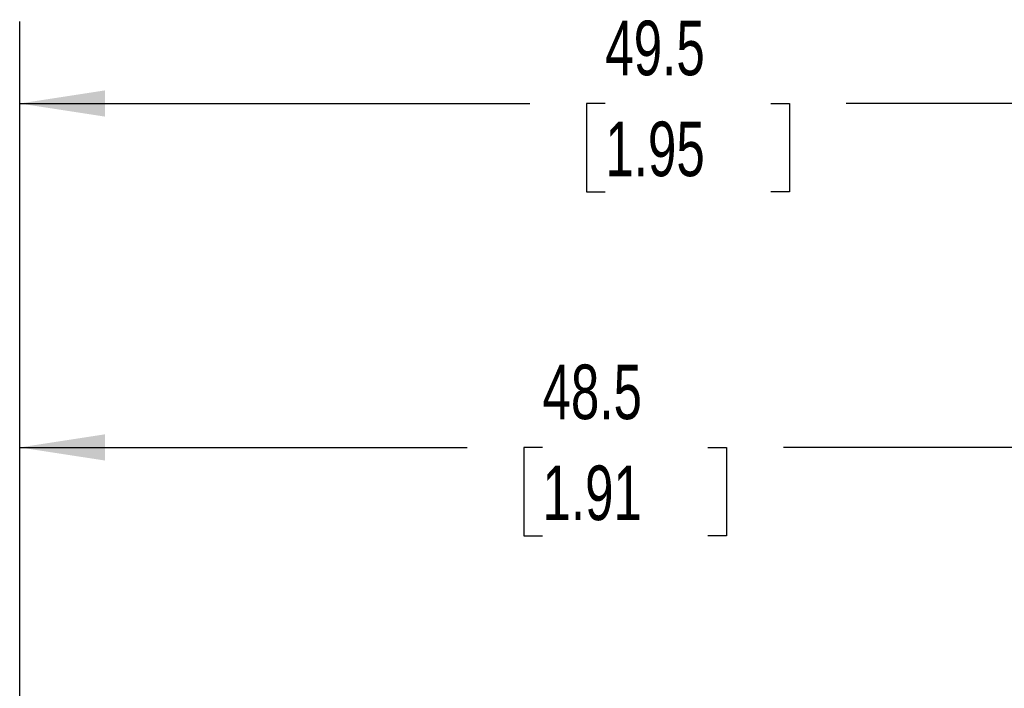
# Model space of a CAD drawing. Header units: millimetres. Extents: x 6 to 273, y 6 to 210.
# Tile 5 of 10: x 136 to 175, y 107 to 133. Entities that reach past the tile are written whole.
import ezdxf

# ---------------------------------------------------------------- set-up
doc = ezdxf.new("R2010")
doc.units = ezdxf.units.MM
doc.linetypes.add('SLD-Solid', pattern=[0])
doc.layers.add('DIMENSIONS', color=140, linetype='SLD-Solid', lineweight=25)
doc.styles.add('SLDTEXTSTYLE0', font='TXT', dxfattribs={"width": 0.7})
doc.dimstyles.new('SLDDIMSTYLE3', dxfattribs={"dimtxt": 2.158008, "dimasz": 3.302, "dimexe": 0, "dimexo": 0.0625, "dimgap": 0.539502, "dimtad": 0, "dimtih": 1, "dimtoh": 1, "dimrnd": 1e-09, "dimzin": 12, "dimdsep": 46, "dimtxsty": 'SLDTEXTSTYLE0', "dimsah": 1, "dimcen": 0.09, "dimadec": 0, "dimazin": 3, "dimtfac": 1, "dimtofl": 0, "dimtmove": 0, "dimatfit": 3, "dimfxl": 0, "dimfrac": 2, "dimtolj": 1, "dimtzin": 12, "dimarcsym": 0})

# ---------------------------------------------------------------- blocks, each defined once
blk = doc.blocks.new('_D_3')
at = {"layer": 'DIMENSIONS'}
for p, q in [((136.482, 87.616), (136.482, 119.423)), ((185.002, 101.816), (185.002, 119.423)), ((136.482, 116.248), (153.819, 116.248)), ((156.743, 116.248), (156.019, 116.248)), ((156.019, 116.248), (156.019, 112.818)), ((163.156, 116.248), (163.881, 116.248)), ((163.881, 116.248), (163.881, 112.818)), ((185.002, 116.248), (166.08, 116.248)), ((156.019, 112.818), (156.743, 112.818)), ((163.881, 112.818), (163.156, 112.818))]:
    blk.add_line(p, q, dxfattribs=at)
for points in [[(136.482, 116.248), (139.784, 115.74), (139.784, 116.756)], [(185.002, 116.248), (181.7, 116.756), (181.7, 115.74)]]:
    blk.add_solid(points, dxfattribs=at)
at = {"layer": 'DIMENSIONS', "char_height": 2.1167, "attachment_point": 1, "style": 'SLDTEXTSTYLE0'}
for s, insert in [('48.5', (156.743, 119.46)), ('1.91', (156.743, 115.547))]:
    blk.add_mtext(s, dxfattribs=dict(at, insert=insert))
blk = doc.blocks.new('_D_4')
at = {"layer": 'DIMENSIONS'}
for p, q in [((136.482, 87.616), (136.482, 132.756)), ((186.002, 102.116), (186.002, 132.756)), ((136.482, 129.581), (156.254, 129.581)), ((159.178, 129.581), (158.453, 129.581)), ((158.453, 129.581), (158.453, 126.151)), ((165.591, 129.581), (166.315, 129.581)), ((166.315, 129.581), (166.315, 126.151)), ((186.002, 129.581), (168.515, 129.581)), ((158.453, 126.151), (159.178, 126.151)), ((166.315, 126.151), (165.591, 126.151))]:
    blk.add_line(p, q, dxfattribs=at)
for points in [[(136.482, 129.581), (139.784, 129.073), (139.784, 130.089)], [(186.002, 129.581), (182.7, 130.089), (182.7, 129.073)]]:
    blk.add_solid(points, dxfattribs=at)
at = {"layer": 'DIMENSIONS', "char_height": 2.1167, "attachment_point": 1, "style": 'SLDTEXTSTYLE0'}
for s, insert in [('49.5', (159.178, 132.793)), ('1.95', (159.178, 128.88))]:
    blk.add_mtext(s, dxfattribs=dict(at, insert=insert))

msp = doc.modelspace()

# ---------------------------------------------------------------- dimensions: what is measured, and where the dimension line sits
at = {"layer": 'DIMENSIONS'}
dim = msp.add_linear_dim(base=(136.482, 129.581), p1=(186.002, 100.846), p2=(136.482, 86.346), dimstyle='SLDDIMSTYLE3', dxfattribs=at)
dim.commit()
dim.dimension.update_dxf_attribs({"geometry": '_D_4', "text_midpoint": (162.384, 129.581), "dimtype": 160})
dim = msp.add_linear_dim(base=(136.482, 116.248), p1=(185.002, 100.546), p2=(136.482, 86.346), angle=0, dimstyle='SLDDIMSTYLE3', dxfattribs=at)
dim.commit()
dim.dimension.update_dxf_attribs({"geometry": '_D_3', "text_midpoint": (159.95, 116.248), "dimtype": 160})

doc.saveas('drawing.dxf')
